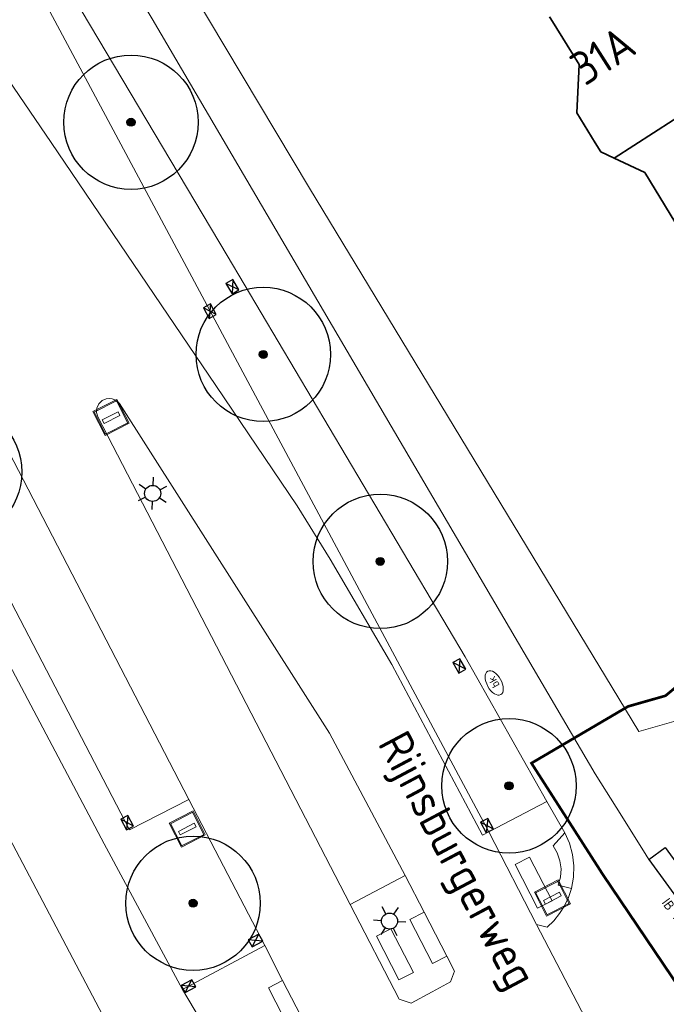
# Model space of a CAD drawing. Header units: metres. Extents: x 92877 to 94117, y 464509 to 465451.
# Tile 13 of 102: x 92979 to 93003, y 464963 to 465000. Entities that reach past the tile are written whole.
import ezdxf
from ezdxf.enums import TextEntityAlignment as Align

# ---------------------------------------------------------------- set-up
doc = ezdxf.new("R2010")
doc.units = ezdxf.units.M
doc.linetypes.add('XX-PROJECTGRENS', pattern=[18, 12, -3, 0, -3])
doc.layers.get('0').update_dxf_attribs({"linetype": 'CONTINUOUS'})
for name, color, linetype, lineweight in [('B-WE-GR-BOOM-S', 90, 'CONTINUOUS', 25), ('B-WE-IE-TERREINAFSCHEIDING_KUNSTMATIG_MUUR-G', 252, 'IE-TERREINAFSCHEIDING-KUNSTMATIG-DICHT', 18), ('B-WE-KL-ET_LS_OV_LICHTMAST-S', 252, 'CONTINUOUS', 25), ('B-WE-KL-WATER-S', 252, 'CONTINUOUS', 25), ('B-WE-OG-TOPOGRAFIE_BEBOUWING-GV', 252, 'CONTINUOUS', 35), ('B-WE-OG-TOPOGRAFIE_HUISNUMMER-T25', 7, 'CONTINUOUS', 20), ('B-WE-OG-TOPOGRAFIE_STRAATNAAM-T18', 7, 'CONTINUOUS', 18), ('B-WE-RI-HWA_KOLK-S', 252, 'CONTINUOUS', 25), ('B-WE-VH-VERHARDING-GV', 252, 'CONTINUOUS', 18), ('B-WE-VW-BLINDENGELEIDEROUTE-G', 252, 'CONTINUOUS', 18), ('B-WE-VW-OV_DRAAGCONSTRUCTIE-S', 252, 'CONTINUOUS', 15), ('N-WE-KG-GRENS_PROJECT-G', 1, 'XX-PROJECTGRENS', 35), ('V-WE-VH-KANTOPSLUITING-T18', 10, 'CONTINUOUS', 18), ('V-WE-VH-KANTOPSLUITING_INRITBAND-G', 210, 'CONTINUOUS-V', 25), ('V-WE-VH-KANTOPSLUITING_VOORKANTBAND-G', 50, 'CONTINUOUS', 25)]:
    doc.layers.add(name, color=color, linetype=linetype, lineweight=lineweight)
doc.styles.add('NLCS-ISO', font='NLCS-ISO.ttf')
doc.styles.add('NLCS-ISO-M200-T18', font='NLCS-ISO.ttf', dxfattribs={"height": 0.36})
doc.styles.get("Standard").update_dxf_attribs({"font": 'isocp.shx'})
doc.linetypes.add('CONTINUOUS-V', pattern='A,3.5,[24,NLCS.SHX,S=0.5,R=0,X=0,Y=0],3.5', length=7)
doc.linetypes.add('IE-TERREINAFSCHEIDING-KUNSTMATIG-DICHT', pattern='A,8,-1,[82,NLCS.SHX,S=0.75,R=90,X=0,Y=0],-1', length=10)

# ---------------------------------------------------------------- blocks, each defined once
blk = doc.blocks.new('Q_VERKEERSBORDPAAL')
for points in [[(-0.5, 0.5), (0.5, 0.5), (0.5, -0.5), (-0.5, -0.5)], [(-0.08, 0.333), (0.071, 0.333), (0.071, -0.329), (-0.08, -0.329)]]:
    blk.add_lwpolyline(points, close=True)
blk.add_lwpolyline([(-0.442, 0.464), (0.438, 0.464, -0.414214), (0.459, 0.442), (0.459, -0.437, -0.414214), (0.438, -0.459), (-0.442, -0.459, -0.414214), (-0.463, -0.437), (-0.463, 0.442), (-0.463, 0.444), (-0.463, 0.446), (-0.463, 0.448), (-0.462, 0.45), (-0.461, 0.451), (-0.46, 0.453), (-0.459, 0.455), (-0.458, 0.456), (-0.457, 0.457), (-0.456, 0.459), (-0.454, 0.46), (-0.453, 0.461), (-0.451, 0.462), (-0.449, 0.462), (-0.447, 0.463), (-0.446, 0.463), (-0.444, 0.464), (-0.442, 0.464)], format="xyb")
blk = doc.blocks.new('Q_LICHTMAST')
for points in [[(0, 0.3), (0, 0.6)], [(-0.26, 0.15), (-0.52, 0.3)], [(0.26, 0.15), (0.52, 0.3)], [(-0.26, -0.15), (-0.52, -0.3)], [(0, -0.3), (0, -0.6)], [(0.26, -0.15), (0.52, -0.3)]]:
    blk.add_lwpolyline(points)
blk.add_circle((0, 0), 0.3)
blk = doc.blocks.new('SKL-WATER_BRANDKRAAN_BRANDPUT-SO')
at = {"color": 0, "linetype": 'ByBlock', "lineweight": 18}
blk.add_ellipse((0, 0), major_axis=(2.5, 0), ratio=0.54, dxfattribs=at)
at = {"color": 0, "linetype": 'ByBlock', "lineweight": 18, "style": 'NLCS-ISO'}
blk.add_text('bk', height=1.5, dxfattribs=at).set_placement((0.16, 0), align=Align.MIDDLE_CENTER)
blk = doc.blocks.new('B-SRI-KOLK_COMBINATIE-SO')
for p, q in [((-1.125, 0), (1.125, 1.5)), ((1.125, 0), (-1.125, 1.5))]:
    blk.add_line(p, q)
at = {"flags": 128}
blk.add_lwpolyline([(-1.125, 0), (1.125, 0), (1.125, 1.5), (-1.125, 1.5)], close=True, dxfattribs=at)
blk = doc.blocks.new('SGR-BOOM_01')
at = {"ltscale": 0.1}
h = blk.add_hatch(color=256, dxfattribs=at)
edge = h.paths.add_edge_path()
edge.add_arc((0, 0), 0.15, 0, 360)
for radius in [2.5, 0.045]:
    blk.add_circle((0, 0), radius)
blk.add_circle((0, 0), 0.15, dxfattribs=at)

msp = doc.modelspace()

# ---------------------------------------------------------------- linework, layer by layer
at = {"layer": 'B-WE-IE-TERREINAFSCHEIDING_KUNSTMATIG_MUUR-G', "flags": 128}
msp.add_lwpolyline([(93001.616, 464973.497), (92989.368, 464993.705), (92983.104, 465004.198), (92977.026, 465014.716)], dxfattribs=at)
at = {"layer": 'B-WE-OG-TOPOGRAFIE_BEBOUWING-GV', "flags": 128}
for points in [[(93012.083, 465002.316), (93008.75, 465000), (93000.703, 464994.82)], [(93000.703, 464994.82), (93000.21, 464995.05), (93000, 464995.386), (92999.32, 464996.5), (92999.4, 464998.3), (92998.35, 465000), (92998.301, 465000.079)], [(93003.329, 464989.898), (93003.34, 464991.82), (93001.84, 464994.29), (93000.703, 464994.82)]]:
    msp.add_lwpolyline(points, dxfattribs=at)
at = {"layer": 'B-WE-VH-VERHARDING-GV'}
for p, q in [((92979.714, 465000.27), (92996.036, 464969.761)), ((92984.883, 464970.967), (92978.192, 464983.897)), ((93003.092, 464973.918), (93001.616, 464973.497)), ((92996.036, 464969.761), (92998.196, 464970.89)), ((92998.864, 464969.723), (92998.196, 464970.89)), ((92996.036, 464969.761), (92997.816, 464966.312)), ((93001.789, 464969.058), (93001.993, 464968.732)), ((92990.88, 464967.056), (92992.932, 464968.141)), ((92993.637, 464966.768), (92992.932, 464968.141)), ((92999.997, 464962.132), (92997.816, 464966.312)), ((92984.651, 464963.895), (92987.705, 464965.535)), ((92987.705, 464965.535), (92988.371, 464964.231))]:
    msp.add_line(p, q, dxfattribs=at)
at = {"layer": 'B-WE-VH-VERHARDING-GV', "flags": 128}
for points in [[(92968.948, 465024.405), (92973.01, 465017.601), (92983.515, 465000), (93000, 464971.92), (93000.777, 464970.677)], [(92996.036, 464969.761), (92995.807, 464969.636), (92992.436, 464975.979), (92990.144, 464979.901), (92988.915, 464981.881), (92985.886, 464986.36), (92979.763, 464995.408), (92976.761, 464999.796), (92973.525, 465005.064), (92969.253, 465012.442), (92964.263, 465021.187)], [(92954.888, 465014.748), (92962.828, 465000.812), (92963.199, 465000), (92963.92, 464998.18), (92964.228, 464997.057), (92964.589, 464995.949), (92965.002, 464994.86), (92965.467, 464993.792), (92965.982, 464992.747), (92982.544, 464961.302)], [(92998.196, 464970.89), (92995.167, 464976.269), (92986.31, 464991.195), (92980.609, 465000.802)], [(92970.227, 464991.055), (92981.735, 464969.315), (92984.651, 464963.895)], [(92982.299, 464985.691), (92982.224, 464985.771), (92982.132, 464985.831), (92982.029, 464985.868), (92981.92, 464985.881), (92981.811, 464985.868), (92981.655, 464985.799), (92981.534, 464985.68), (92981.463, 464985.525), (92981.451, 464985.355), (92981.501, 464985.192), (92990.88, 464967.056)], [(92992.932, 464968.141), (92990.109, 464973.424), (92982.299, 464985.691)], [(92984.883, 464970.967), (92982.681, 464969.828), (92977.136, 464980.472), (92978.192, 464983.897)], [(92987.705, 464965.535), (92986.019, 464968.771), (92984.883, 464970.967)], [(92997.816, 464966.312), (92998.211, 464966.21), (92998.458, 464966.45), (92998.675, 464966.717), (92998.858, 464967.009), (92999.004, 464967.321), (92999.112, 464967.648)], [(92990.88, 464967.056), (92992.702, 464963.534), (92993.153, 464963.391), (92993.933, 464963.808)], [(92993.933, 464963.808), (92994.621, 464964.176), (92994.762, 464964.576), (92994.473, 464965.139)], [(92984.651, 464963.895), (92985.315, 464962.768), (92985.591, 464962.39), (92985.919, 464962.056), (92986.291, 464961.772), (92986.701, 464961.545), (92987.139, 464961.38), (92987.596, 464961.28), (92988.063, 464961.247), (92988.53, 464961.281), (92988.986, 464961.383), (92989.424, 464961.549), (92989.538, 464961.947)]]:
    msp.add_lwpolyline(points, dxfattribs=at)
at = {"layer": 'B-WE-VW-BLINDENGELEIDEROUTE-G'}
for p, q in [((93000.777, 464970.677), (93001.789, 464969.058)), ((92993.106, 464966.495), (92993.637, 464966.768)), ((92993.637, 464966.768), (92994.473, 464965.139)), ((92989.204, 464962.6), (92988.371, 464964.231))]:
    msp.add_line(p, q, dxfattribs=at)
at = {"layer": 'B-WE-VW-BLINDENGELEIDEROUTE-G', "flags": 128}
for points in [[(92999.112, 464967.648), (92998.62, 464967.777), (92998.703, 464968.073), (92998.726, 464968.378), (92998.687, 464968.682), (92998.587, 464968.973), (92998.432, 464969.237), (92998.864, 464969.723)], [(92999.112, 464967.648), (92999.189, 464968.069), (92999.202, 464968.496), (92999.152, 464968.92), (92999.038, 464969.333), (92998.864, 464969.723)], [(92997.022, 464968.55), (92997.857, 464966.92), (92998.391, 464967.194), (92997.556, 464968.823), (92997.022, 464968.55)], [(92994.473, 464965.139), (92993.941, 464964.866), (92993.106, 464966.495)], [(92991.865, 464965.882), (92992.7, 464964.253), (92993.234, 464964.526), (92992.399, 464966.156), (92991.865, 464965.882)], [(92988.371, 464964.231), (92987.845, 464963.961), (92988.68, 464962.332), (92989.204, 464962.6)]]:
    msp.add_lwpolyline(points, dxfattribs=at)
at = {"layer": 'N-WE-KG-GRENS_PROJECT-G', "const_width": 0.1, "flags": 128}
msp.add_lwpolyline([(93142.804, 465086.89), (93145.447, 465089.504), (93147.332, 465091.955), (93148.613, 465093.182), (93161.411, 465113.679), (93167.204, 465122.957), (93170.456, 465128.173), (93179.763, 465143.103), (93186.894, 465154.496), (93187.89, 465154.904), (93188.17, 465154.679), (93191.39, 465152.077), (93194.828, 465149.413), (93202.752, 465142.922), (93211.334, 465136.086), (93246.401, 465107.701), (93253.059, 465102.314), (93253.343, 465100.976), (93245.804, 465089.865), (93244.522, 465087.941), (93231.812, 465069.293), (93227.954, 465063.58), (93226.853, 465062.424), (93215.691, 465046.012), (93211.996, 465040.636), (93204.425, 465029.753), (93202.609, 465027.143), (93198.032, 465020.213), (93194.363, 465014.869), (93190.619, 465009.505), (93189.819, 465008.221), (93185.531, 465002.305), (93181.433, 464996.691), (93178.696, 464993.153), (93172.103, 464984.564), (93163.085, 464972.835), (93161.131, 464970.564), (93154.083, 464961.647), (93148.985, 464955.311), (93145.469, 464951.039), (93138.605, 464942.927), (93131.702, 464935.14), (93128.236, 464931.41), (93126.865, 464929.653), (93122.062, 464924.79), (93112.82, 464915.353), (93112.694, 464915.474), (93110.007, 464912.809), (93108.158, 464914.641), (93097.954, 464904.418), (93099.616, 464902.379), (93097.346, 464900.004), (93095.105, 464898.042), (93093.141, 464896.427), (93087.358, 464891.835), (93084.647, 464889.561), (93079.687, 464885.222), (93073.559, 464880.645), (93064.795, 464874.789), (93057.662, 464870.165), (93057.255, 464870.007), (93057.168, 464870.002), (93056.607, 464870.091), (93053.277, 464868.411), (93060.039, 464854.372), (93062.426, 464849.152), (93065.249, 464843.338), (93068.532, 464844.778), (93069.154, 464846.147), (93077.316, 464850.716), (93083.11, 464853.91), (93083.112, 464853.905), (93087.983, 464856.618), (93087.623, 464857.315), (93087.914, 464857.845), (93094.137, 464862.208), (93094.032, 464862.502), (93094.431, 464862.805), (93094.609, 464862.539), (93096.966, 464864.191), (93097.445, 464863.691), (93100.286, 464866.409), (93107.265, 464873.112), (93113.757, 464878.765), (93119.027, 464883.354), (93126.19, 464890.319), (93126.053, 464890.447), (93129.224, 464893.588), (93132.754, 464897.33), (93136.979, 464901.466), (93141.064, 464906.039), (93145.123, 464910.02), (93146.946, 464911.937), (93151.571, 464916.872), (93154.026, 464919.546), (93161.923, 464928.693), (93166.437, 464933.828), (93170.519, 464938.737), (93174.372, 464943.51), (93176.337, 464945.983), (93178.669, 464948.924), (93181.236, 464952.541), (93184.321, 464956.452), (93185.617, 464958.052), (93188.572, 464961.84), (93195.315, 464970.699), (93197.093, 464969.277), (93199.637, 464972.465), (93198.95, 464972.958), (93202.951, 464977.949), (93202.249, 464978.521), (93202.364, 464978.666), (93202.234, 464979.72), (93202.711, 464980.328), (93203.771, 464980.458), (93206.283, 464983.648), (93206.153, 464984.709), (93206.628, 464985.314), (93207.678, 464985.434), (93209.477, 464987.722), (93211.5, 464990.295), (93211.38, 464991.345), (93211.858, 464991.954), (93212.908, 464992.074), (93215.413, 464995.259), (93215.283, 464996.319), (93215.758, 464996.923), (93216.817, 464997.043), (93217.976, 464998.513), (93217.195, 464999.188), (93221.285, 465004.117), (93220.562, 465004.619), (93224.498, 465009.504), (93223.744, 465010.107), (93228.745, 465016.379), (93228.548, 465017.661), (93229.799, 465019.138), (93230.171, 465019.204), (93232.859, 465016.92), (93240.879, 465028.723), (93247.237, 465037.466), (93243.345, 465039.426), (93245.385, 465042.407), (93267.791, 465074.762), (93271.654, 465080.832), (93274.315, 465084.653), (93274.677, 465085.271), (93280.631, 465092.992), (93283.915, 465097.533), (93293.238, 465109.1), (93296.471, 465112.853), (93305.145, 465123.792), (93308.461, 465126.639), (93309.398, 465127), (93310.34, 465127.104), (93311.021, 465127.029), (93311.569, 465126.572), (93314.325, 465123.425), (93311.446, 465121.218), (93317.763, 465113.435), (93320.742, 465115.844), (93321.734, 465114.618), (93318.743, 465112.198), (93332.363, 465095.383), (93335.324, 465097.784), (93336.313, 465096.566), (93333.394, 465094.197), (93346.863, 465077.572), (93349.745, 465079.914), (93350.754, 465078.674), (93347.845, 465076.305), (93354.176, 465068.5), (93362.85, 465075.591), (93361.376, 465077.286), (93365.219, 465080.332), (93350.596, 465098.232), (93346.729, 465095.077), (93346.089, 465095.987), (93350.715, 465099.775, 0.50922), (93350.922, 465101.967), (93324.402, 465134.651), (93320.907, 465131.811), (93318.885, 465134.322, -0.098106), (93317.859, 465136.546), (93317.809, 465136.827), (93329.287, 465148.479), (93335.156, 465154.254), (93344.697, 465163.309, -0.349567), (93347.493, 465163.354), (93347.813, 465163.049), (93349.127, 465161.413), (93346.391, 465159.229), (93348.191, 465157.343), (93348.243, 465157.384), (93353.341, 465151.084), (93356.361, 465153.524), (93357.294, 465152.369), (93354.273, 465149.929), (93367.901, 465133.094), (93370.919, 465135.533), (93371.856, 465134.369), (93368.844, 465131.928), (93379.841, 465118.334), (93382.859, 465120.772), (93383.785, 465119.621), (93380.762, 465117.178), (93384.644, 465112.392), (93390.968, 465117.536), (93393.698, 465119.744), (93389.575, 465124.751), (93393.126, 465127.653), (93381.652, 465141.958), (93378.045, 465139.012), (93374.932, 465142.847), (93384.724, 465150.628, 0.393005), (93384.971, 465152.673), (93376.322, 465163.131, 0.393551), (93374.278, 465163.377), (93369.858, 465159.798), (93359.893, 465172.144), (93359.196, 465171.59), (93356.894, 465174.416), (93366.327, 465182.365), (93383.74, 465196.71, -0.309181), (93386.819, 465196.235), (93386.977, 465196.072), (93387.797, 465195.067), (93385.13, 465192.859), (93391.412, 465185.104), (93394.43, 465187.543), (93395.435, 465186.298), (93392.425, 465183.858), (93405.872, 465167.212), (93408.891, 465169.662), (93409.895, 465168.418), (93406.884, 465165.977), (93415.682, 465155.114), (93422.305, 465160.477), (93419.312, 465164.504), (93427.805, 465171.459), (93432.936, 465175.602, 0.389945), (93433.117, 465177.605), (93406.306, 465210.598, 0.403895), (93404.272, 465210.792), (93395.071, 465203.259, -0.04985), (93394.529, 465205.075), (93406.003, 465214.474), (93406.153, 465214.258), (93408.855, 465216.515), (93413.243, 465220.126), (93424.061, 465228.978), (93433.335, 465236.564), (93456.901, 465255.803), (93462.358, 465260.256), (93474.24, 465257.384), (93487.491, 465268.365), (93481.957, 465274.413), (93477.953, 465270.75), (93460.622, 465275.164), (93454.054, 465277.377), (93450.532, 465272.851), (93448.516, 465271.205), (93400.455, 465231.959), (93399.011, 465233.652), (93395.691, 465230.975), (93395.475, 465231.241), (93389.321, 465226.059), (93372.983, 465212.672), (93260.058, 465121.022), (93254.212, 465128.327), (93255.485, 465129.359), (93251.172, 465134.67), (93250.976, 465134.513), (93249.73, 465136.066), (93249.925, 465136.222), (93245.512, 465141.593), (93245.414, 465141.489), (93215.797, 465178.086), (93224.817, 465185.374), (93221.615, 465189.311), (93221.504, 465189.439), (93221.504, 465189.484), (93221.582, 465189.664), (93258.555, 465216.278), (93287.858, 465237.306), (93316.719, 465257.815), (93323.665, 465262.74), (93325.266, 465260.773), (93334.631, 465268.404), (93348.967, 465280.041), (93353.283, 465283.494), (93353.525, 465283.192), (93373.219, 465297.094), (93403.844, 465318.948), (93403.686, 465319.158), (93405.483, 465320.403), (93410.351, 465324.912), (93402.835, 465333.569), (93398.335, 465338.895), (93392.573, 465334.08), (93389.104, 465331.474), (93348.447, 465302.964), (93320.1, 465282.787), (93289.014, 465260.48), (93254.82, 465235.917), (93226.588, 465215.717), (93213.129, 465205.995), (93182.769, 465181.222), (93183.254, 465180.57), (93182.292, 465179.905), (93183.685, 465178.016), (93174.631, 465171.467), (93173.396, 465173.195), (93172.303, 465172.388), (93168.471, 465170.193), (93170.119, 465168.084), (93171.264, 465166.905), (93171.887, 465165.92), (93172.046, 465165.485), (93172.061, 465164.02), (93171.791, 465162.221), (93171.603, 465161.889), (93167.902, 465156.013), (93164.39, 465150.403), (93160.435, 465144.058), (93158.382, 465140.726), (93156.607, 465137.917), (93154.807, 465135.049), (93153.786, 465134.188), (93154.016, 465133.775), (93153.338, 465133.133), (93153.16, 465132.506), (93153.134, 465132.463), (93152.077, 465130.671), (93150.973, 465128.906), (93147.775, 465123.769), (93144.058, 465117.809), (93140.544, 465112.153), (93139.017, 465109.781), (93136.381, 465105.485), (93134.48, 465102.415), (93134.183, 465101.965), (93133.958, 465101.735), (93130.915, 465098.93), (93126.03, 465094.455), (93121.818, 465090.575), (93117.904, 465086.833), (93113.47, 465082.448), (93112.834, 465082.495), (93109.779, 465079.439), (93106.782, 465076.441), (93106.819, 465075.801), (93105.522, 465074.513), (93100.162, 465069.076), (93097.993, 465066.793), (93094.572, 465063.113), (93089.135, 465057.106), (93083.693, 465051.015), (93080.417, 465047.335), (93077.017, 465043.497), (93073.934, 465040.014), (93073.472, 465039.534), (93072.001, 465037.863), (93071.812, 465037.638), (93069.705, 465035.225), (93068.078, 465033.424), (93064.121, 465029.238), (93059.891, 465024.784), (93054.546, 465019.348), (93051.829, 465016.783), (93042.954, 465008.588), (93039.428, 465005.328), (93039.04, 465005.881), (93035.768, 465003.501), (93034.642, 465002.582), (93035.282, 465001.847), (93028.269, 464995.871), (93027.63, 464996.626), (93025.853, 464995.108), (93024.898, 464994.489), (93025.348, 464993.801), (93025.385, 464993.139), (93023.546, 464991.657), (93020.74, 464989.867), (93009.831, 464980.839), (93002.614, 464974.822), (93001.219, 464974.424), (92997.627, 464972.314), (93000.275, 464968.182), (93003.222, 464963.818), (93004.539, 464962.472), (93005.558, 464961.008), (93007.714, 464956.785), (93011.389, 464958.36), (93011.758, 464959.803), (93016.761, 464964.005), (93022.798, 464969.066), (93023.124, 464969.069), (93023.859, 464969.958), (93031.994, 464976.787), (93034.007, 464978.44), (93039.335, 464982.95), (93042.149, 464985.327), (93043.343, 464986.286), (93048.652, 464990.9), (93051.638, 464993.482), (93054.319, 464995.599), (93054.16, 464995.728), (93056.817, 464998.088), (93056.95, 464998.249), (93057.025, 464998.223), (93061.752, 465002.708), (93069.172, 465009.817), (93070.327, 465011.305), (93072.947, 465014.003), (93077.454, 465018.647), (93081.951, 465023.517), (93086.147, 465028.149), (93090.291, 465032.813), (93095.645, 465038.867), (93100.706, 465044.522), (93107.652, 465052.218), (93109.08, 465053.733), (93109.476, 465054.154), (93112.165, 465057.006), (93113.936, 465058.77), (93117.521, 465062.601), (93121.643, 465066.775), (93123.547, 465068.699), (93128.69, 465073.617), (93128.797, 465073.72), (93131.858, 465076.592), (93136.523, 465080.981), (93138.359, 465082.708)], format="xyb", close=True, dxfattribs=at)
at = {"layer": 'V-WE-VH-KANTOPSLUITING_INRITBAND-G', "flags": 128}
msp.add_lwpolyline([(93001.993, 464968.732), (93002.599, 464969.173), (93005.424, 464965.29), (93006.422, 464963.919), (93005.816, 464963.478)], dxfattribs=at)
at = {"layer": 'V-WE-VH-KANTOPSLUITING_VOORKANTBAND-G'}
msp.add_lwpolyline([(93001.993, 464968.732), (93004.818, 464964.849), (93005.816, 464963.478)], dxfattribs=at)

# ---------------------------------------------------------------- block references
at = {"layer": 'B-WE-GR-BOOM-S'}
for p, rotation in [((92982.733, 464996.157), 121), ((92987.651, 464987.518), 121), ((92976.172, 464983.143), 117), ((92992.002, 464979.819), 121), ((92996.792, 464971.471), 119), ((92985.041, 464967.104), 118)]:
    msp.add_blockref('SGR-BOOM_01', p, dxfattribs=dict(at, rotation=rotation))
at = {"layer": 'B-WE-KL-ET_LS_OV_LICHTMAST-S'}
for p, rotation in [((92983.536, 464982.349), 117), ((92992.349, 464966.439), 27)]:
    msp.add_blockref('Q_LICHTMAST', p, dxfattribs=dict(at, rotation=rotation))
at = {"layer": 'B-WE-KL-WATER-S', "xscale": 0.1999999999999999, "yscale": 0.1999999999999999, "zscale": 0.1999999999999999, "rotation": 119}
msp.add_blockref('SKL-WATER_BRANDKRAAN_BRANDPUT-SO', (92996.242, 464975.3), dxfattribs=at)
at = {"layer": 'B-WE-RI-HWA_KOLK-S'}
for p, xscale, yscale, zscale, rotation in [((92986.631, 464990.117), 0.2, 0.2, 0.2, 121), ((92985.8, 464989.2), 0.2, 0.2, 0.2, 118), ((92995.077, 464976.002), 0.1999999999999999, 0.1999999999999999, 0.1999999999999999, 119), ((92982.721, 464970.17), 0.2, 0.2, 0.2, 118), ((92996.107, 464970.058), 0.2, 0.2, 0.2, 118), ((92987.432, 464965.586), 0.2, 0.2, 0.2, 28), ((92984.943, 464963.886), 0.2, 0.2, 0.2, 28)]:
    msp.add_blockref('B-SRI-KOLK_COMBINATIE-SO', p, dxfattribs=dict(at, xscale=xscale, yscale=yscale, zscale=zscale, rotation=rotation))
at = {"layer": 'B-WE-VW-OV_DRAAGCONSTRUCTIE-S', "rotation": 117}
for p in [(92981.99, 464985.175), (92984.823, 464969.866), (92998.407, 464967.297)]:
    msp.add_blockref('Q_VERKEERSBORDPAAL', p, dxfattribs=at)

# ---------------------------------------------------------------- texts
at = {"layer": 'B-WE-OG-TOPOGRAFIE_HUISNUMMER-T25'}
msp.add_text('31A', height=1.25, rotation=32.5, dxfattribs=at).set_placement((93000.277, 464998.644), align=Align.MIDDLE)
at = {"layer": 'B-WE-OG-TOPOGRAFIE_STRAATNAAM-T18'}
msp.add_text('Rijnsburgerweg', height=1.25, rotation=-62, dxfattribs=at).set_placement((92994.737, 464968.624), align=Align.MIDDLE)
at = {"layer": 'V-WE-VH-KANTOPSLUITING-T18', "insert": (93002.744, 464967.336), "char_height": 0.36, "attachment_point": 1, "rotation": 306.2133, "style": 'NLCS-ISO-M200-T18'}
msp.add_mtext_dynamic_manual_height_columns('IB 750x500x180', width=4.97805, gutter_width=1.8, heights=[0], dxfattribs=at)

doc.saveas('drawing.dxf')
